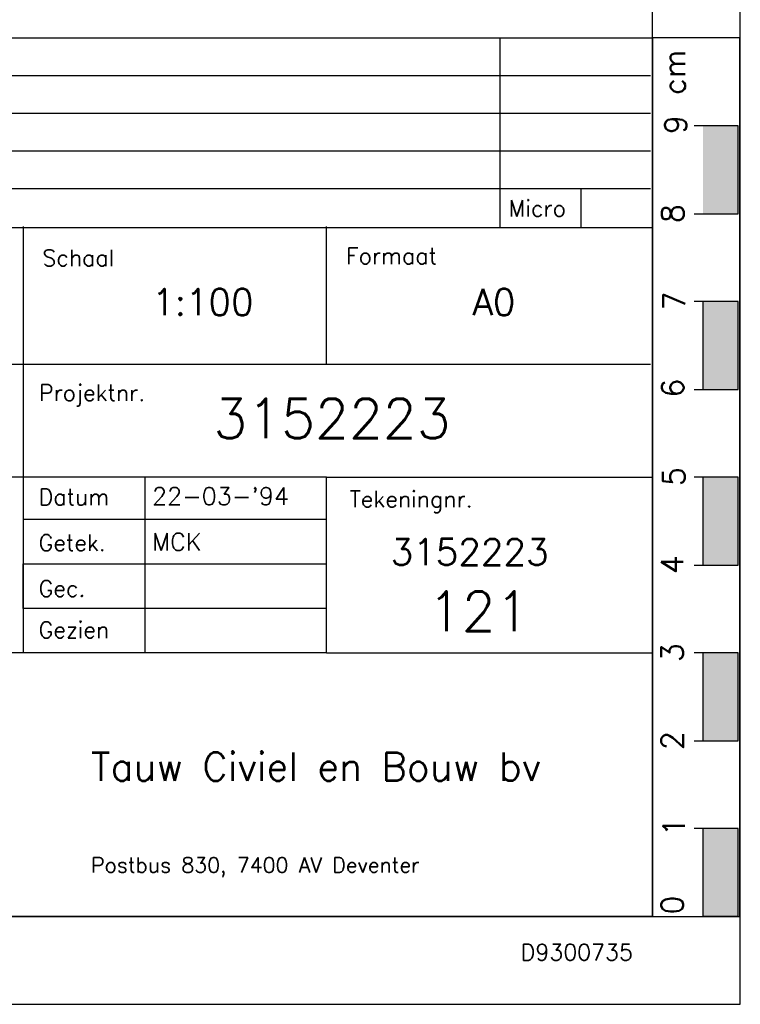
# Model space of a CAD drawing. Extents: x 0 to 118900, y 0 to 84100.
# Tile 30 of 40: x 110693 to 118900, y 0 to 11210. Entities that reach past the tile are written whole.
import ezdxf
from ezdxf.enums import TextEntityAlignment as Align

# ---------------------------------------------------------------- set-up
doc = ezdxf.new("R2010")
doc.units = 0
doc.header["$LTSCALE"] = 60
doc.header["$MEASUREMENT"] = 0
for name, color, linetype in [('BETON', 8, 'CONTINUOUS'), ('KADER', 2, 'CONTINUOUS'), ('STEMPEL', 4, 'CONTINUOUS'), ('WEGEN-TEGELPADEN', 130, 'CONTINUOUS')]:
    doc.layers.add(name, color=color, linetype=linetype)
doc.styles.add('ROMANS', font='romans')
doc.styles.get("Standard").update_dxf_attribs({"font": 'simplex'})

# ---------------------------------------------------------------- blocks, each defined once
blk = doc.blocks.new('STEMPEL')
at = {"layer": 'WEGEN-TEGELPADEN'}
blk.add_lwpolyline([(73111, 47751), (58795, 47751)], dxfattribs=at)
at = {"layer": 'WEGEN-TEGELPADEN', "color": 1}
blk.add_lwpolyline([(73111, 47751), (76823, 47751)], dxfattribs=at)
blk.add_text('Tauw Civiel en Bouw bv', height=321.43, dxfattribs=at).set_placement((70429, 46297))
at = {"layer": 'WEGEN-TEGELPADEN'}
blk.add_text('Postbus 830, 7400 AV Deventer', height=171.43, dxfattribs=at).set_placement((70429, 45251))

msp = doc.modelspace()

# ---------------------------------------------------------------- linework, layer by layer
at = {"layer": 'KADER', "color": 3}
msp.add_lwpolyline([(0, 0), (118900, 0), (118900, 0), (118900, 84100), (0, 84100)], close=True, dxfattribs=at)
msp.add_lwpolyline([(0, 0), (118900, 0), (118900, 0), (118900, 84100), (0, 84100)], close=True, dxfattribs=at)
at = {"layer": 'KADER'}
msp.add_lwpolyline([(1000, 1000), (117900, 1000), (117900, 1000), (117900, 83100), (1000, 83100)], close=True, dxfattribs=at)
msp.add_lwpolyline([(1000, 1000), (117900, 1000), (117900, 1000), (117900, 83100), (1000, 83100)], close=True, dxfattribs=at)
at = {"layer": 'STEMPEL', "color": 1}
msp.add_line((99866, 11002), (117900, 11002), dxfattribs=at)
at = {"layer": 'STEMPEL'}
for p, q in [((118476, 7000), (118476, 8000)), ((114189, 6000), (99873, 6000))]:
    msp.add_line(p, q, dxfattribs=at)
for points in [[(116162, 11000), (116162, 8843)], [(118890, 11002), (118890, 1000)], [(117876, 10571), (99876, 10571)], [(117876, 10143), (99876, 10143)], [(117876, 9714), (99876, 9714)], [(117876, 9286), (99876, 9286)], [(110733, 8857), (110733, 4000)], [(114189, 7286), (114189, 8857)], [(117876, 7286), (99876, 7286)], [(112117, 6000), (112117, 4000)], [(118476, 5000), (118476, 6000)], [(114189, 5521), (110733, 5521)], [(112117, 4507), (110733, 4507), (110733, 5014), (114189, 5014)], [(114189, 4507), (112117, 4507)], [(114189, 4000), (99873, 4000)], [(118476, 3000), (118476, 4000)], [(118876, 1000), (118476, 1000), (118476, 2000)]]:
    msp.add_lwpolyline(points, dxfattribs=at)
at = {"layer": 'STEMPEL', "linetype": 'Continuous'}
for points in [[(118890, 11002), (117900, 11002)], [(117084, 9286), (117084, 8843)], [(117900, 1000), (118890, 1000)]]:
    msp.add_lwpolyline(points, dxfattribs=at)
at = {"layer": 'STEMPEL', "color": 1}
for points in [[(117900, 11002), (117900, 1000)], [(118376, 9000), (118876, 9000), (118876, 10000), (118376, 10000)], [(99866, 8843), (117900, 8843)], [(118376, 7000), (118876, 7000), (118876, 8000), (118376, 8000)], [(114189, 4000), (114189, 6000), (117900, 6000)], [(118376, 5000), (118876, 5000), (118876, 6000), (118376, 6000)], [(114189, 4000), (117900, 4000)], [(118376, 3000), (118876, 3000), (118876, 4000), (118376, 4000)], [(118876, 1000), (118876, 2000), (118376, 2000)], [(117900, 1000), (99866, 1000)]]:
    msp.add_lwpolyline(points, dxfattribs=at)
for points in [[(118476, 10000), (118876, 10000), (118476, 9000), (118876, 9000)], [(118476, 8000), (118876, 8000), (118476, 7000), (118876, 7000)], [(118476, 6000), (118876, 6000), (118476, 5000), (118876, 5000)], [(118476, 4000), (118876, 4000), (118476, 3000), (118876, 3000)], [(118476, 2000), (118876, 2000), (118476, 1000), (118876, 1000)]]:
    msp.add_solid(points, dxfattribs=at)

# ---------------------------------------------------------------- block references
at = {"layer": 'BETON'}
msp.add_blockref('STEMPEL', (41077, -43751), dxfattribs=at)

# ---------------------------------------------------------------- texts
at = {"layer": 'KADER', "color": 3, "style": 'ROMANS'}
msp.add_text('D9300735', height=185, dxfattribs=at).set_placement((116400, 500))
at = {"layer": 'STEMPEL'}
msp.add_text('cm', height=250, rotation=90, dxfattribs=at).set_placement((118273, 10868), align=Align.RIGHT)
for s, p in [('9', (118289, 10015)), ('8', (118255, 9002)), ('7', (118273, 8008)), ('6', (118255, 7015)), ('5', (118268, 6008)), ('4', (118250, 5006)), ('3', (118250, 4004)), ('2', (118250, 3002)), ('1', (118268, 2021)), ('0', (118250, 1130))]:
    msp.add_text(s, height=250, rotation=90, dxfattribs=at).set_placement(p, align=Align.CENTER)
for s, height, p in [('Micro', 185.7, (116261, 8970)), ('Schaal', 185.7, (110951, 8405)), ('Formaat', 185.7, (114410, 8428)), ('Projektnr.', 185.7, (110913, 6870)), ('Datum', 185.7, (110909, 5683)), ('Tekeningnr.', 185.71, (114451, 5659)), ('Getek.', 185.7, (110909, 5162)), ('Gec.', 185.7, (110909, 4641)), ('Gezien', 185.7, (110909, 4170))]:
    msp.add_text(s, height=height, dxfattribs=at).set_placement(p)
at = {"layer": 'STEMPEL', "color": 7, "style": 'ROMANS'}
for s, p in [('1:100', (112200, 7845)), ('A0', (115850, 7845))]:
    msp.add_text(s, height=300, dxfattribs=at).set_placement(p)
at = {"layer": 'STEMPEL', "color": 1, "style": 'ROMANS'}
msp.add_text('3152223 ', height=450, dxfattribs=at).set_placement((112900, 6445))
at = {"layer": 'STEMPEL', "color": 4, "style": 'ROMANS'}
for s, p in [("22-03-'94", (112200, 5685)), ('MCK', (112200, 5165))]:
    msp.add_text(s, height=200, dxfattribs=at).set_placement(p)
at = {"layer": 'STEMPEL', "color": 7, "style": 'ROMANS'}
msp.add_text('3152223 ', height=300, dxfattribs=at).set_placement((115920, 5000), align=Align.CENTER)
at = {"layer": 'STEMPEL', "color": 1, "style": 'ROMANS'}
msp.add_text('121', height=450, dxfattribs=at).set_placement((115920, 4250), align=Align.CENTER)

doc.saveas('drawing.dxf')
